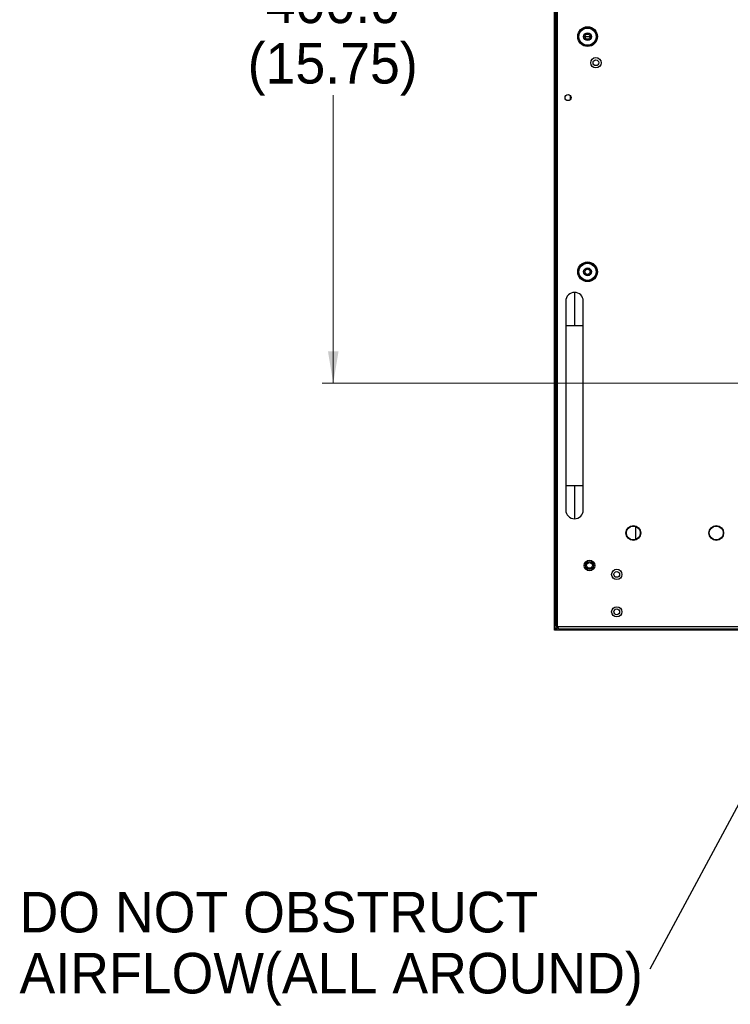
# Model space of a CAD drawing. Header units: millimetres. Extents: x 0 to 1118, y 0 to 864.
# Tile 36 of 65: x 637 to 739, y 286 to 427. Entities that reach past the tile are written whole.
import ezdxf

# ---------------------------------------------------------------- set-up
doc = ezdxf.new("R2010")
doc.units = ezdxf.units.MM
doc.styles.add('SLDTEXTSTYLE0', font='ARIAL.TTF', dxfattribs={"width": 0.948})
doc.styles.get("Standard").update_dxf_attribs({"font": 'ARIAL.TTF'})
doc.dimstyles.new('SLDDIMSTYLE2', dxfattribs={"dimtxt": 0.18, "dimasz": 4.572, "dimexe": 0, "dimexo": 0.0625, "dimgap": 0, "dimtad": 0, "dimtih": 1, "dimtoh": 1, "dimdec": 0, "dimrnd": 1e-09, "dimzin": 0, "dimdsep": 46, "dimtxsty": 'STANDARD', "dimsah": 1, "dimcen": 0.09, "dimadec": 0, "dimazin": 0, "dimtfac": 4.572, "dimtdec": 0, "dimtofl": 0, "dimtmove": 0, "dimatfit": 3, "dimfxl": 1, "dimfrac": 2, "dimtolj": 1, "dimtzin": 0, "dimarcsym": 0})
doc.dimstyles.new('SLDDIMSTYLE3', dxfattribs={"dimtxt": 5.650301, "dimasz": 4.572, "dimexe": 0, "dimexo": 0.0625, "dimgap": 1.412575, "dimtad": 0, "dimtih": 1, "dimtoh": 1, "dimdec": 1, "dimlfac": 4, "dimrnd": 1e-09, "dimzin": 4, "dimdsep": 46, "dimtxsty": 'SLDTEXTSTYLE0', "dimsah": 1, "dimcen": 0.09, "dimadec": 0, "dimazin": 1, "dimtfac": 1, "dimtofl": 0, "dimtmove": 0, "dimatfit": 3, "dimfxl": 1, "dimfrac": 2, "dimtolj": 1, "dimtzin": 12, "dimarcsym": 0})

# ---------------------------------------------------------------- blocks, each defined once
blk = doc.blocks.new('_D_8')
at = {"color": 7, "linetype": 'Continuous', "lineweight": 0}
for p, q in [((811.48, 474.86), (680.06, 474.86)), ((681.66, 474.86), (681.66, 433.54)), ((681.66, 374.86), (681.66, 416.18)), ((811.48, 374.86), (680.06, 374.86))]:
    blk.add_line(p, q, dxfattribs=at)
for points in [[(681.66, 474.86), (680.9, 470.29), (682.42, 470.29)], [(681.66, 374.86), (682.42, 379.43), (680.9, 379.43)]]:
    blk.add_solid(points, dxfattribs=at)
at = {"color": 7, "linetype": 'Continuous', "lineweight": 0, "char_height": 5.821, "attachment_point": 1, "style": 'SLDTEXTSTYLE0'}
for s, insert in [('400.0', (671.96, 432.36)), ('(15.75)', (669.37, 423.69))]:
    blk.add_mtext(s, dxfattribs=dict(at, insert=insert))
blk = doc.blocks.new('SW_NOTE_11')
at = {"color": 0, "linetype": 'Continuous', "lineweight": 0, "char_height": 5.8208, "attachment_point": 1, "style": 'SLDTEXTSTYLE0'}
for s, insert in [('DO NOT OBSTRUCT ', (-90.53, 11.1)), ('AIRFLOW(ALL AROUND)', (-90.53, 2.34))]:
    blk.add_mtext(s, dxfattribs=dict(at, insert=insert))

msp = doc.modelspace()

# ---------------------------------------------------------------- linework, layer by layer
at = {"color": 7, "linetype": 'Continuous', "lineweight": 30}
for p, q in [((713.6278, 509.1673), (713.6278, 340.0408)), ((713.8778, 339.864), (713.8778, 509.344)), ((713.4291, 344.4139), (713.4291, 504.7938)), ((713.4641, 504.7938), (713.4641, 344.4139)), ((717.7978, 424.5965), (718.1728, 424.5965)), ((718.1728, 424.5965), (718.5478, 424.5965)), ((715.7116, 415.5712), (715.7116, 416.1369)), ((716.3028, 387.894), (716.3028, 383.144)), ((715.0528, 383.144), (715.0528, 360.144)), ((717.5528, 360.144), (717.5528, 383.144)), ((716.3028, 360.144), (716.3028, 355.394)), ((725.0514, 354.3068), (725.0514, 352.4012)), ((713.4091, 339.7301), (713.4091, 344.4139)), ((713.4491, 344.4139), (713.4491, 339.7432)), ((713.5427, 344.4139), (713.4491, 344.4139)), ((713.5427, 344.4139), (713.6278, 344.3979)), ((713.4091, 339.7301), (713.4291, 339.7301)), ((713.4291, 339.4143), (713.4091, 339.4143)), ((713.4293, 339.414), (713.4293, 339.394)), ((713.4491, 339.7432), (713.5677, 339.7639)), ((713.4966, 339.7515), (713.4966, 339.4815)), ((713.4966, 339.4815), (713.7669, 339.4815)), ((713.5353, 339.5715), (713.5353, 339.7575)), ((713.5353, 339.5715), (713.7793, 339.5715)), ((713.5677, 339.7639), (713.9177, 339.7639)), ((713.7456, 339.414), (713.7456, 339.394)), ((718.4293, 339.394), (713.7456, 339.394)), ((713.7793, 339.5526), (713.7586, 339.434)), ((713.7586, 339.434), (718.4293, 339.434)), ((713.7793, 339.9026), (713.7793, 339.5526)), ((1015.6828, 339.864), (713.8778, 339.864)), ((714.0546, 339.614), (1015.5061, 339.614)), ((718.4293, 339.5276), (718.4131, 339.614)), ((718.4293, 339.434), (718.4293, 339.5276)), ((842.1228, 339.449), (718.4293, 339.449)), ((842.1241, 339.414), (718.4293, 339.414))]:
    msp.add_line(p, q, dxfattribs=at)
at = {"color": 8, "linetype": 'Continuous', "lineweight": 30}
for p, q in [((715.0528, 383.144), (716.3028, 383.144)), ((716.3028, 383.144), (717.5528, 383.144)), ((716.3028, 360.144), (715.0528, 360.144)), ((717.5528, 360.144), (716.3028, 360.144))]:
    msp.add_line(p, q, dxfattribs=at)
at = {"color": 7, "linetype": 'Continuous', "lineweight": 30, "flags": 128}
msp.add_lwpolyline([(713.6662, 339.7639), (713.7184, 339.7046), (713.7793, 339.6511)], dxfattribs=at)
at = {"color": 7, "linetype": 'Continuous', "lineweight": 30}
for centre, radius in [((718.1728, 424.5965), 1.4158), ((718.1728, 424.5965), 1.2662), ((718.1728, 424.5965), 1.2287), ((718.1728, 424.5965), 0.5625), ((718.1728, 424.5965), 0.375), ((719.3778, 420.854), 0.7375), ((719.3778, 420.854), 0.4125), ((715.3778, 415.854), 0.4375), ((718.1728, 390.8465), 1.4158), ((718.1728, 390.8465), 1.2662), ((718.1728, 390.8465), 1.2287), ((718.1728, 390.8465), 0.5625), ((718.1728, 390.8465), 0.375), ((724.7478, 353.354), 1.0625), ((724.7478, 353.354), 1), ((736.6553, 353.354), 1.0625), ((736.6553, 353.354), 1), ((718.4478, 348.6965), 0.7625), ((718.4478, 348.6965), 0.5672), ((718.4478, 348.6965), 0.4125), ((722.3666, 347.414), 0.7375), ((722.3666, 347.414), 0.4125), ((722.3666, 342.039), 0.7375), ((722.3666, 342.039), 0.4125)]:
    msp.add_circle(centre, radius, dxfattribs=at)
for centre, start, end in [((716.3028, 386.644), 90, 180.019558), ((716.3028, 386.644), 0.018976, 90), ((716.3028, 356.644), 180.018976, 270), ((716.3028, 356.644), 270, 0.018976)]:
    msp.add_arc(centre, 1.25, start, end, dxfattribs=at)
for points, knots in [([(717.6728, 424.5965), (717.6804, 424.662), (717.6954, 424.7929), (717.811, 424.9593), (717.9763, 425.0705), (718.1728, 425.1096), (718.3694, 425.0705), (718.5347, 424.9593), (718.6503, 424.7929), (718.6653, 424.662), (718.6728, 424.5965)], [0, 0, 0, 0, 0.124999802, 0.250001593, 0.374995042, 0.499997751, 0.625000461, 0.750001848, 0.874998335, 1, 1, 1, 1]), ([(718.6728, 424.5965), (718.6653, 424.5311), (718.6503, 424.4002), (718.5347, 424.2338), (718.3694, 424.1226), (718.1728, 424.0835), (717.9763, 424.1226), (717.811, 424.2338), (717.6954, 424.4002), (717.6804, 424.5311), (717.6728, 424.5965)], [0, 0, 0, 0, 0.12500166, 0.24999815, 0.37499954, 0.50000225, 0.62500495, 0.74999841, 0.8750002, 1, 1, 1, 1]), ([(717.6728, 390.8465), (717.6804, 390.912), (717.6954, 391.0429), (717.811, 391.2093), (717.9763, 391.3205), (718.1728, 391.3596), (718.3694, 391.3205), (718.5347, 391.2093), (718.6503, 391.0429), (718.6653, 390.912), (718.6728, 390.8465)], [0, 0, 0, 0, 0.12500004, 0.25000111, 0.37499491, 0.49999775, 0.62500059, 0.75000233, 0.8749981, 1, 1, 1, 1]), ([(718.6728, 390.8465), (718.6653, 390.7811), (718.6503, 390.6502), (718.5347, 390.4838), (718.3694, 390.3726), (718.1728, 390.3335), (717.9763, 390.3726), (717.811, 390.4838), (717.6954, 390.6502), (717.6804, 390.7811), (717.6728, 390.8465)], [0, 0, 0, 0, 0.1250019, 0.24999767, 0.37499941, 0.50000225, 0.62500509, 0.74999889, 0.87499996, 1, 1, 1, 1]), ([(715.0528, 386.644), (715.0528, 386.63), (715.0528, 386.6014), (715.0528, 386.369), (715.0528, 386.0016), (715.0528, 385.5105), (715.0528, 384.9396), (715.0528, 384.3325), (715.0528, 383.7299), (715.0528, 383.3335), (715.0528, 383.144)], [0, 0, 0, 0, 0.12967235, 0.26373403, 0.39919154, 0.53285618, 0.66176497, 0.78353805, 0.89656293, 1, 1, 1, 1]), ([(717.5528, 383.144), (717.5528, 383.2859), (717.5528, 383.5969), (717.5528, 384.0976), (717.5528, 384.6569), (717.5528, 385.2424), (717.5528, 385.8026), (717.5528, 386.2652), (717.5528, 386.583), (717.5528, 386.6236), (717.5528, 386.644)], [0, 0, 0, 0, 0.07751895, 0.16993397, 0.27798496, 0.40159918, 0.53940187, 0.68835576, 0.84378945, 1, 1, 1, 1]), ([(715.0528, 360.144), (715.0528, 360.0022), (715.0528, 359.6911), (715.0528, 359.1904), (715.0528, 358.6311), (715.0528, 358.0456), (715.0528, 357.4855), (715.0528, 357.0229), (715.0528, 356.7051), (715.0528, 356.6644), (715.0528, 356.644)], [0, 0, 0, 0, 0.07751828, 0.1699333, 0.27798493, 0.40159916, 0.53940185, 0.68835575, 0.84378944, 1, 1, 1, 1]), ([(717.5528, 356.644), (717.5528, 356.6581), (717.5528, 356.6867), (717.5528, 356.919), (717.5528, 357.2865), (717.5528, 357.7775), (717.5528, 358.3485), (717.5528, 358.9556), (717.5528, 359.5581), (717.5528, 359.9546), (717.5528, 360.144)], [0, 0, 0, 0, 0.12967238, 0.2637341, 0.39919198, 0.53285665, 0.66176492, 0.78353866, 0.8965629, 1, 1, 1, 1]), ([(713.4491, 344.4139), (713.4438, 344.4139), (713.4334, 344.4139), (713.4201, 344.4139), (713.4109, 344.4139), (713.4097, 344.4139), (713.4091, 344.4139)], [0, 0, 0, 0, 0.25016204, 0.49997666, 0.74998148, 1, 1, 1, 1]), ([(713.4491, 343.234), (713.4465, 343.234), (713.4412, 343.234), (713.4346, 343.234), (713.43, 343.234), (713.4294, 343.234), (713.4291, 343.234)], [0, 0, 0, 0, 0.25017151, 0.4999985, 0.7500157, 1, 1, 1, 1]), ([(713.4091, 339.7301), (713.4097, 339.7313), (713.4108, 339.7337), (713.4199, 339.7371), (713.4332, 339.7403), (713.4438, 339.7422), (713.4491, 339.7432)], [0, 0, 0, 0, 0.24738498, 0.49646665, 0.74731591, 1, 1, 1, 1]), ([(713.4091, 339.4143), (713.4091, 339.4472), (713.4091, 339.5129), (713.4091, 339.6033), (713.4091, 339.6806), (713.4091, 339.7136), (713.4091, 339.7301)], [0, 0, 0, 0, 0.25000969, 0.50000582, 0.7500045, 1, 1, 1, 1]), ([(713.4293, 339.394), (713.4267, 339.3943), (713.4214, 339.3949), (713.4147, 339.3996), (713.41, 339.4063), (713.4094, 339.4116), (713.4091, 339.4143)], [0, 0, 0, 0, 0.24999917, 0.50004236, 0.7499547, 1, 1, 1, 1]), ([(713.4291, 339.7301), (713.4294, 339.7313), (713.43, 339.7337), (713.4345, 339.7371), (713.4411, 339.7402), (713.4464, 339.7422), (713.4491, 339.7432)], [0, 0, 0, 0, 0.25013286, 0.49994783, 0.75001843, 1, 1, 1, 1]), ([(713.4291, 339.4143), (713.4291, 339.4472), (713.4291, 339.5129), (713.4291, 339.6033), (713.4291, 339.6806), (713.4291, 339.7136), (713.4291, 339.7301)], [0, 0, 0, 0, 0.25000969, 0.50000582, 0.7500045, 1, 1, 1, 1]), ([(713.4293, 339.414), (713.4293, 339.414), (713.4292, 339.414), (713.4292, 339.4141), (713.4292, 339.4141), (713.4291, 339.4141), (713.4291, 339.4142), (713.4291, 339.4142), (713.4291, 339.4143)], [0, 0, 0, 0, 0.26686618, 0.38621236, 0.49295884, 0.61378764, 0.73313382, 1, 1, 1, 1]), ([(713.7456, 339.414), (713.729, 339.414), (713.696, 339.414), (713.6186, 339.414), (713.5281, 339.414), (713.4623, 339.414), (713.4293, 339.414)], [0, 0, 0, 0, 0.249997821, 0.500001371, 0.749986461, 1, 1, 1, 1]), ([(713.7456, 339.394), (713.729, 339.394), (713.696, 339.394), (713.6186, 339.394), (713.5281, 339.394), (713.4623, 339.394), (713.4293, 339.394)], [0, 0, 0, 0, 0.249997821, 0.500001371, 0.749986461, 1, 1, 1, 1]), ([(713.6278, 340.0408), (713.6316, 340.0261), (713.6391, 339.9966), (713.6969, 339.9524), (713.7796, 339.9082), (713.8451, 339.8788), (713.8778, 339.864)], [0, 0, 0, 0, 0.24999749, 0.49998369, 0.74998694, 1, 1, 1, 1]), ([(713.7586, 339.434), (713.7577, 339.4287), (713.7557, 339.4181), (713.7525, 339.4049), (713.7492, 339.3958), (713.7468, 339.3946), (713.7456, 339.394)], [0, 0, 0, 0, 0.25268921, 0.50354355, 0.75260559, 1, 1, 1, 1]), ([(713.7586, 339.434), (713.7577, 339.4314), (713.7557, 339.426), (713.7525, 339.4194), (713.7492, 339.4149), (713.7468, 339.4143), (713.7456, 339.414)], [0, 0, 0, 0, 0.24999476, 0.49990968, 0.74976149, 1, 1, 1, 1]), ([(713.8778, 339.864), (713.8926, 339.8313), (713.922, 339.7658), (713.9662, 339.6831), (714.0104, 339.6253), (714.0399, 339.6178), (714.0546, 339.614)], [0, 0, 0, 0, 0.24999138, 0.49999565, 0.75000048, 1, 1, 1, 1]), ([(717.2478, 339.414), (717.2478, 339.4143), (717.2478, 339.4149), (717.2478, 339.4196), (717.2478, 339.4262), (717.2478, 339.4314), (717.2478, 339.434)], [0, 0, 0, 0, 0.24999322, 0.50001933, 0.75005368, 1, 1, 1, 1]), ([(718.4293, 339.394), (718.4293, 339.3946), (718.4293, 339.3958), (718.4293, 339.4051), (718.4293, 339.4183), (718.4293, 339.4288), (718.4293, 339.434)], [0, 0, 0, 0, 0.25000995, 0.50002951, 0.75005732, 1, 1, 1, 1])]:
    msp.add_open_spline(points, degree=3, knots=knots, dxfattribs=at)

# ---------------------------------------------------------------- block references
at = {"color": 7, "linetype": 'Continuous', "lineweight": 0}
msp.add_blockref('SW_NOTE_11', (727.1347, 290.7467), dxfattribs=at)

# ---------------------------------------------------------------- dimensions: what is measured, and where the dimension line sits
dim = msp.add_linear_dim(base=(681.6584, 374.8615), p1=(813.0828, 474.8615), p2=(813.0828, 374.8615), angle=90, text='<>\\P(15.75)', dimstyle='SLDDIMSTYLE3', dxfattribs=at)
dim.commit()
dim.dimension.update_dxf_attribs({"geometry": '_D_8', "text_midpoint": (681.6584, 424.8615), "dimtype": 160})

# ---------------------------------------------------------------- leaders
msp.add_leader([(770.1695, 370.8553), (727.1347, 290.7467)], dimstyle='SLDDIMSTYLE2', dxfattribs=at)

doc.saveas('drawing.dxf')
